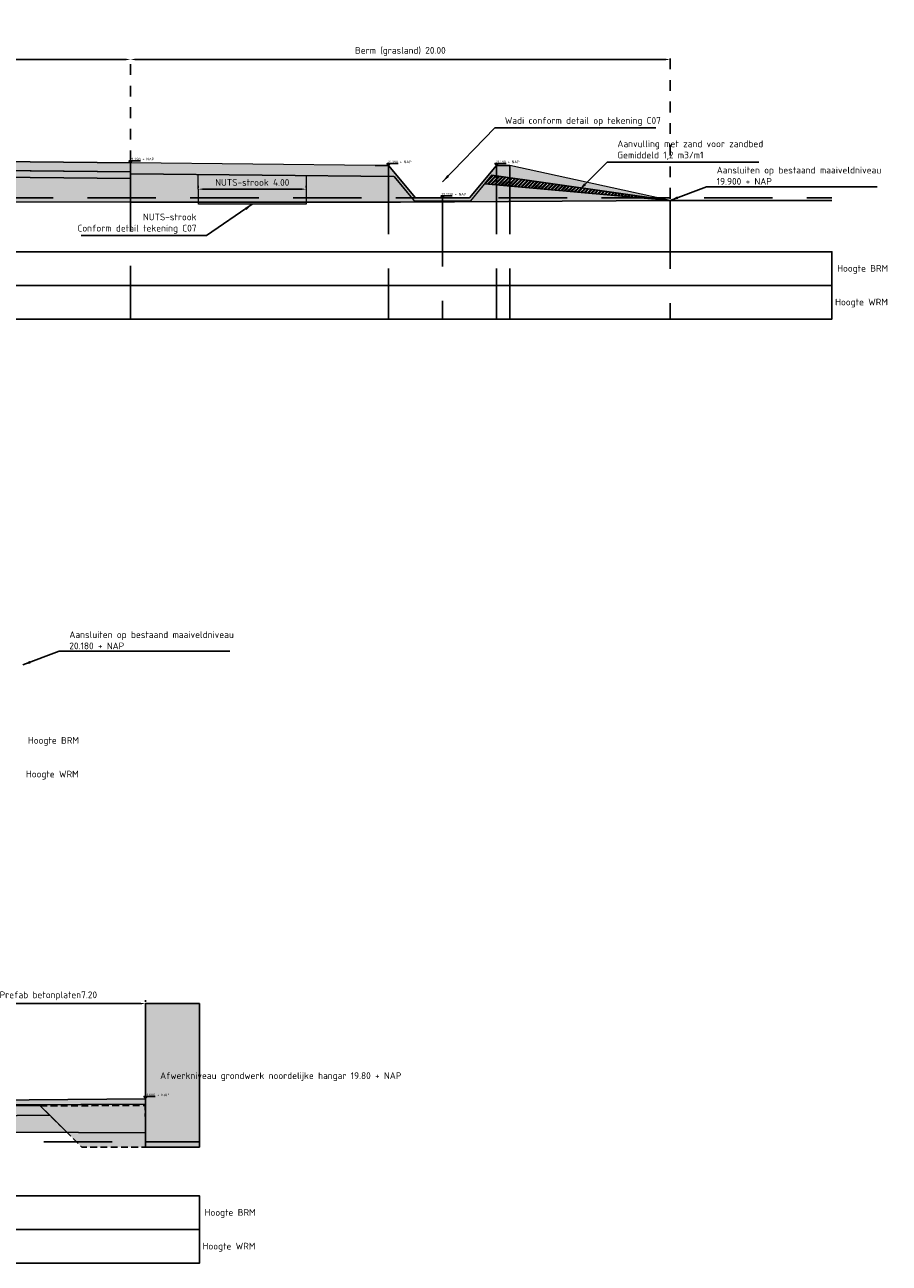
# Model space of a CAD drawing. Header units: metres. Extents: x 175829 to 176206141, y 407048 to 407918896.
# Tile 251 of 256: x 180854 to 180886, y 407067 to 407113. Entities that reach past the tile are written whole.
import ezdxf

# ---------------------------------------------------------------- set-up
doc = ezdxf.new("R2010")
doc.units = ezdxf.units.M
doc.header["$LTSCALE"] = 0.2
doc.header["$PDMODE"] = 3
doc.header["$PDSIZE"] = 1
doc.linetypes.add('DASHED', pattern=[19.05, 12.7, -6.35])
doc.linetypes.add('XX-HIDDEN', pattern=[4, 2, -2])
for name, color, linetype in [('B-GW-BK-DWARSPROFIELEN_AANVULLING_HANGARS-A', 243, 'DASHED'), ('B-GW-BK-DWARSPROFIELEN_AANVULLING_HANGARS-G', 243, 'DASHED'), ('N-BOUWKUNDIG-FUNDERINGSBALK-GEBOUW-A', 170, 'Continuous'), ('N-BOUWKUNDIG-FUNDERINGSBALK-GEBOUW-G', 170, 'Continuous'), ('N-GW-GW_GRONDWERK_TERREININRICHTINGEN_0.40-MV-G', 2, 'Continuous'), ('N-GW-OI_GRONDWERK_RIOLERING_PERSRIOLERING-A', 252, 'Continuous'), ('N-GW-VH-DWARSPROFIELEN_MAAIVELDLIJN_NIEUW-G', 4, 'Continuous'), ('N-GW-VH_GRONDWERK_VERHARDINGEN_S&R_0.58-MV-A', 252, 'Continuous'), ('N-WE-VH-BETONVERHARDING_330mm_PLATFORM-S&R-G', 3, 'Continuous'), ('N-WE-VH-BETONVERHARDING_BETONPLATEN_200mm_K&Linvoer_A', 253, 'Continuous'), ('N-WE-VH-BETONVERHARDING_BETONPLATEN_200mm_K&Linvoer_G', 3, 'Continuous'), ('N-WE-VH-GRONDWERK_BETONGRANULAAT_S&R-G', 3, 'Continuous'), ('X-HOOGTES-XX_HOOGTE_BETONVERHARDING_AFGEWERKT-T', 7, 'Continuous'), ('X-XX-AL-DWARSPROFIELEN-G', 2, 'Continuous'), ('X-XX-AL-DWARSPROFIELEN_20.00+NAP-G', 255, 'DASHED'), ('X-XX-AL-DWARSPROFIELEN_BESTAANDE_MAAIVELD_VOOR_OPBREKEN-G', 222, 'Continuous')]:
    doc.layers.add(name, color=color, linetype=linetype)
for name, color, linetype, lineweight in [('N-GW-TI_AFWERKING_TERREIN_GROND-A', 94, 'Continuous', 13), ('N-GW-TI_AFWERKING_TERREIN_GROND-G', 3, 'Continuous', 13), ('N-GW-TI_AFWERKING_TERREIN_ZAND-A', 253, 'Continuous', 13), ('N-GW-TI_AFWERKING_TERREIN_ZAND-G', 3, 'Continuous', 13), ('N-GW-WH-WADI-G', 3, 'Continuous', 13), ('N-OI-K&L-KABELS_LEIDINGEN-NUTSSTROOK-A', 30, 'Continuous', 13), ('N-OI-K&L-KABELS_LEIDINGEN-NUTSSTROOK-G', 30, 'Continuous', 13), ('N-WE-VH-GRONDWERK_BETONGRANULAAT_S&R-A', 252, 'Continuous', 18)]:
    doc.layers.add(name, color=color, linetype=linetype, lineweight=lineweight)
doc.layers.add('N-WE-VH-BETONVERHARDING_330mm_PLATFORM-S&R-A', color=7, linetype='Continuous', true_color=0xf0f0f0)
doc.styles.add('NLCS 2.5 mm', font='isocpeur.ttf', dxfattribs={"height": 2.5})
doc.styles.add('NLCS-ISO', font='isocpeur.ttf')
doc.styles.add('RVB 5.0 mm IT', font='isocpeur.ttf', dxfattribs={"height": 5})
doc.dimstyles.new('NLCS-ARROW', dxfattribs={"dimtxt": 2.5, "dimasz": 3, "dimexe": 1.25, "dimexo": 0.625, "dimgap": 0.75, "dimtad": 1, "dimzin": 0, "dimdsep": 46, "dimtxsty": 'NLCS 2.5 mm', "dimcen": 0, "dimdle": 1, "dimclrd": 1, "dimclre": 251, "dimclrt": 7, "dimazin": 0, "dimtfac": 1, "dimtmove": 1, "dimatfit": 3, "dimfxl": 1, "dimtfillclr": 7, "dimtolj": 1, "dimtzin": 0, "dimarcsym": 0})

# ---------------------------------------------------------------- blocks, each defined once
blk = doc.blocks.new('*D100')
at = {"layer": 'Defpoints', "color": 0, "transparency": 16777216}
for p in [(180826.827, 407111.31), (180857.827, 407111.31), (180857.827, 407107.475)]:
    blk.add_point(p, dxfattribs=at)
at = {"layer": 'X-XX-AL-DWARSPROFIELEN-G', "color": 251, "linetype": 'XX-HIDDEN', "lineweight": -2, "transparency": 16777216}
for p, q in [((180826.827, 407111.372), (180826.827, 407111.435)), ((180857.827, 407107.537), (180857.827, 407111.435))]:
    blk.add_line(p, q, dxfattribs=at)
at = {"layer": 'X-XX-AL-DWARSPROFIELEN-G', "color": 1, "lineweight": -2, "transparency": 16777216}
blk.add_line((180827.027, 407111.31), (180857.627, 407111.31), dxfattribs=at)
at = {"layer": 'X-XX-AL-DWARSPROFIELEN-G', "color": 1, "transparency": 16777216}
for points in [[(180827.027, 407111.343), (180827.027, 407111.276), (180826.827, 407111.31)], [(180857.627, 407111.343), (180857.627, 407111.276), (180857.827, 407111.31)]]:
    blk.add_solid(points, dxfattribs=at)
at = {"layer": 'X-XX-AL-DWARSPROFIELEN-G', "color": 7, "transparency": 16777216, "insert": (180842.327, 407111.597), "char_height": 0.25, "attachment_point": 5, "style": 'NLCS-ISO'}
blk.add_mtext('\\A1;Noordelijke platform + taxilane 31.00', dxfattribs=at)
blk = doc.blocks.new('*D114')
at = {"layer": 'Defpoints', "color": 0, "transparency": 16777216}
for p in [(180877.827, 407111.31), (180857.827, 407107.475), (180877.827, 407106.085)]:
    blk.add_point(p, dxfattribs=at)
at = {"layer": 'N-GW-OI_GRONDWERK_RIOLERING_PERSRIOLERING-A', "color": 251, "linetype": 'XX-HIDDEN', "lineweight": -2, "transparency": 16777216}
for p, q in [((180857.827, 407107.537), (180857.827, 407111.435)), ((180877.827, 407106.147), (180877.827, 407111.435))]:
    blk.add_line(p, q, dxfattribs=at)
at = {"layer": 'N-GW-OI_GRONDWERK_RIOLERING_PERSRIOLERING-A', "color": 1, "lineweight": -2, "transparency": 16777216}
blk.add_line((180858.027, 407111.31), (180877.627, 407111.31), dxfattribs=at)
at = {"layer": 'N-GW-OI_GRONDWERK_RIOLERING_PERSRIOLERING-A', "color": 1, "transparency": 16777216}
for points in [[(180858.027, 407111.343), (180858.027, 407111.276), (180857.827, 407111.31)], [(180877.627, 407111.343), (180877.627, 407111.276), (180877.827, 407111.31)]]:
    blk.add_solid(points, dxfattribs=at)
at = {"layer": 'N-GW-OI_GRONDWERK_RIOLERING_PERSRIOLERING-A', "color": 7, "transparency": 16777216, "insert": (180867.827, 407111.61), "char_height": 0.25, "attachment_point": 5, "style": 'NLCS-ISO'}
blk.add_mtext('\\A1;Berm (grasland) 20.00', dxfattribs=at)
blk = doc.blocks.new('*D116')
at = {"layer": 'Defpoints', "color": 0, "transparency": 16777216}
for p in [(180860.337, 407106.495), (180864.337, 407106.501), (180864.337, 407106.501)]:
    blk.add_point(p, dxfattribs=at)
at = {"layer": 'N-GW-TI_AFWERKING_TERREIN_GROND-G', "color": 251, "linetype": 'XX-HIDDEN', "lineweight": -2, "transparency": 16777216}
for p, q in [((180860.337, 407106.557), (180860.337, 407106.626)), ((180864.337, 407106.564), (180864.337, 407106.626))]:
    blk.add_line(p, q, dxfattribs=at)
at = {"layer": 'N-GW-TI_AFWERKING_TERREIN_GROND-G', "color": 1, "lineweight": -2, "transparency": 16777216}
blk.add_line((180860.537, 407106.501), (180864.137, 407106.501), dxfattribs=at)
at = {"layer": 'N-GW-TI_AFWERKING_TERREIN_GROND-G', "color": 1, "transparency": 16777216}
for points in [[(180860.537, 407106.535), (180860.537, 407106.468), (180860.337, 407106.501)], [(180864.137, 407106.535), (180864.137, 407106.468), (180864.337, 407106.501)]]:
    blk.add_solid(points, dxfattribs=at)
at = {"layer": 'N-GW-TI_AFWERKING_TERREIN_GROND-G', "color": 7, "transparency": 16777216, "insert": (180862.337, 407106.751), "char_height": 0.25, "attachment_point": 5, "style": 'NLCS-ISO'}
blk.add_mtext('\\A1;NUTS-strook 4.00', dxfattribs=at)
blk = doc.blocks.new('*D132')
at = {"layer": 'Defpoints', "color": 0, "transparency": 16777216}
for p in [(180851.177, 407076.31), (180858.377, 407076.31), (180851.177, 407072.715)]:
    blk.add_point(p, dxfattribs=at)
at = {"layer": 'X-XX-AL-DWARSPROFIELEN-G', "color": 251, "linetype": 'XX-HIDDEN', "lineweight": -2, "transparency": 16777216}
for p, q in [((180851.177, 407072.777), (180851.177, 407076.435)), ((180858.377, 407076.372), (180858.377, 407076.435))]:
    blk.add_line(p, q, dxfattribs=at)
at = {"layer": 'X-XX-AL-DWARSPROFIELEN-G', "color": 1, "lineweight": -2, "transparency": 16777216}
blk.add_line((180858.177, 407076.31), (180851.377, 407076.31), dxfattribs=at)
at = {"layer": 'X-XX-AL-DWARSPROFIELEN-G', "color": 1, "transparency": 16777216}
for points in [[(180851.377, 407076.343), (180851.377, 407076.276), (180851.177, 407076.31)], [(180858.177, 407076.343), (180858.177, 407076.276), (180858.377, 407076.31)]]:
    blk.add_solid(points, dxfattribs=at)
at = {"layer": 'X-XX-AL-DWARSPROFIELEN-G', "color": 7, "transparency": 16777216, "insert": (180854.777, 407076.597), "char_height": 0.25, "attachment_point": 5, "style": 'NLCS-ISO'}
blk.add_mtext('\\A1;Prefab betonplaten7.20', dxfattribs=at)

msp = doc.modelspace()

# ---------------------------------------------------------------- hatches: boundary and pattern name
at = {"layer": 'B-GW-BK-DWARSPROFIELEN_AANVULLING_HANGARS-A', "transparency": 33554483}
h = msp.add_hatch(color=256, dxfattribs=at)
h.dxf.hatch_style = 1
h.paths.add_polyline_path([(180854.4767, 407072.5157), (180858.37, 407072.5346), (180858.3775, 407070.9846), (180856.0238, 407070.9846)])
at = {"layer": 'N-BOUWKUNDIG-FUNDERINGSBALK-GEBOUW-A', "ltscale": 0.5, "transparency": 33554559}
h = msp.add_hatch(color=256, dxfattribs=at)
h.dxf.hatch_style = 1
h.paths.add_polyline_path([(180860.3775, 407070.9846), (180858.3775, 407070.9846), (180858.3775, 407076.3096), (180860.3775, 407076.3096)])
at = {"layer": 'N-GW-TI_AFWERKING_TERREIN_GROND-A', "transparency": 33554559}
h = msp.add_hatch(color=256, dxfattribs=at)
h.dxf.hatch_style = 1
h.paths.add_polyline_path([(180857.8275, 407107.4746), (180857.8275, 407107.0746), (180867.5907, 407106.977), (180868.3426, 407106.0746), (180870.4363, 407106.0746), (180871.2221, 407107.0175), (180877.8275, 407106.0846), (180871.8895, 407107.3746), (180871.3895, 407107.3746), (180870.3895, 407106.1746), (180868.3895, 407106.1746), (180867.3895, 407107.3746), (180866.8895, 407107.3746)])
at = {"layer": 'N-GW-TI_AFWERKING_TERREIN_ZAND-A'}
h = msp.add_hatch(dxfattribs=at)
h.set_pattern_fill('ANSI32', color=256, scale=0.01)
h.paths.add_polyline_path([(180871.2221, 407107.0175), (180870.9544, 407106.6963), (180877.8275, 407106.0846)])
at = {"layer": 'N-GW-VH_GRONDWERK_VERHARDINGEN_S&R_0.58-MV-A', "ltscale": 0.5, "true_color": 0xe6e6e6, "transparency": 33554585}
h = msp.add_hatch(color=254, dxfattribs=at)
h.dxf.hatch_style = 1
h.paths.add_polyline_path([(180857.8275, 407106.1846), (180857.8275, 407106.8946), (180830.5781, 407107.1671), (180829.5853, 407106.1846)])
h.paths.add_polyline_path([(180857.8275, 407106.0246), (180857.8275, 407106.1846), (180829.5853, 407106.1846), (180829.4422, 407106.0429)])
h = msp.add_hatch(color=254, dxfattribs=at)
h.dxf.hatch_style = 1
h.paths.add_polyline_path([(180867.8275, 407106.1846), (180857.8275, 407106.1846), (180857.8275, 407106.0246), (180867.8275, 407106.0246)])
h.paths.add_polyline_path([(180867.8275, 407106.6928), (180867.5907, 407106.977), (180857.8275, 407107.0746), (180857.8275, 407106.8946), (180857.8275, 407106.1846), (180867.8275, 407106.1846)])
h.paths.add_polyline_path([(180868.251, 407106.1846), (180867.8275, 407106.6928), (180867.8275, 407106.1846)])
h.paths.add_polyline_path([(180870.9544, 407106.6963), (180870.528, 407106.1846), (180876.7039, 407106.1846)])
h.paths.add_polyline_path([(180870.528, 407106.1846), (180870.4363, 407106.0746), (180868.3426, 407106.0746), (180868.251, 407106.1846), (180867.8275, 407106.1846), (180867.8275, 407106.0246), (180877.8275, 407106.0846), (180876.7039, 407106.1846)])
h = msp.add_hatch(color=254, dxfattribs=at)
h.dxf.hatch_style = 1
h.paths.add_polyline_path([(180824.1275, 407071.9846), (180824.1268, 407072.0533), (180836.0025, 407072.1746), (180836.0025, 407071.9946), (180851.1775, 407072.1346), (180854.8257, 407072.1703), (180855.4725, 407071.5302), (180836.0025, 407071.6346)])
at = {"layer": 'N-OI-K&L-KABELS_LEIDINGEN-NUTSSTROOK-A', "transparency": 33554483}
h = msp.add_hatch(color=256, dxfattribs=at)
h.dxf.hatch_style = 1
h.paths.add_polyline_path([(180864.3357, 407107.0095), (180862.3359, 407107.0295), (180860.3361, 407107.0495), (180860.3375, 407105.9395), (180864.3375, 407105.9395)])
at = {"layer": 'N-WE-VH-BETONVERHARDING_330mm_PLATFORM-S&R-A'}
h = msp.add_hatch(color=256, dxfattribs=at)
h.dxf.hatch_style = 1
h.paths.add_polyline_path([(180857.8275, 407107.1446), (180857.8275, 407107.4746), (180826.8275, 407107.7846), (180826.8242, 407107.4538)])
at = {"layer": 'N-WE-VH-BETONVERHARDING_BETONPLATEN_200mm_K&Linvoer_A'}
h = msp.add_hatch(color=256, dxfattribs=at)
h.dxf.hatch_style = 1
h.paths.add_polyline_path([(180851.1775, 407072.7146), (180858.3775, 407072.7846), (180858.3775, 407072.5846), (180851.1775, 407072.5496)])
at = {"layer": 'N-WE-VH-GRONDWERK_BETONGRANULAAT_S&R-A', "ltscale": 0.5, "true_color": 0xe6e6e6, "transparency": 33554534}
h = msp.add_hatch(color=254, dxfattribs=at)
h.dxf.hatch_style = 1
h.paths.add_polyline_path([(180830.8275, 407107.4139), (180830.5781, 407107.1671), (180857.8275, 407106.8946), (180857.8275, 407107.1446)])
h = msp.add_hatch(color=254, dxfattribs=at)
h.dxf.hatch_style = 1
h.paths.add_polyline_path([(180836.2525, 407072.2446), (180836.0025, 407072.2446), (180836.0025, 407071.9946), (180836.8525, 407071.9946), (180844.0275, 407072.0646), (180851.1775, 407072.1346), (180854.8257, 407072.1703), (180854.4767, 407072.5157), (180851.1775, 407072.4996), (180851.1775, 407072.3846), (180836.8775, 407072.2446), (180836.8525, 407072.2446)])
at = {"layer": 'N-WE-VH-GRONDWERK_BETONGRANULAAT_S&R-A', "ltscale": 0.5, "true_color": 0xe6e6e6, "transparency": 33554585}
h = msp.add_hatch(color=254, dxfattribs=at)
h.dxf.hatch_style = 1
h.paths.add_polyline_path([(180858.3775, 407072.5846), (180851.1775, 407072.5496), (180851.1775, 407072.4996), (180858.3775, 407072.5346)])
at = {"layer": 'X-HOOGTES-XX_HOOGTE_BETONVERHARDING_AFGEWERKT-T', "ltscale": 0.5, "true_color": 0x000000}
h = msp.add_hatch(color=18, dxfattribs=at)
h.dxf.hatch_style = 1
h.paths.add_polyline_path([(180857.8775, 407107.5546), (180857.7775, 407107.5546), (180857.7775, 407107.5346), (180857.8275, 407107.5346), (180857.8775, 407107.5346)])
h.paths.add_polyline_path([(180857.8775, 407107.5346), (180857.8275, 407107.5346), (180857.8275, 407107.4746)])
h.paths.add_polyline_path([(180857.8275, 407107.5346), (180857.7775, 407107.5346), (180857.8275, 407107.4746)])
h = msp.add_hatch(color=18, dxfattribs=at)
h.dxf.hatch_style = 1
h.paths.add_polyline_path([(180857.8775, 407107.5546), (180857.7775, 407107.5546), (180857.7775, 407107.5346), (180857.8275, 407107.5346), (180857.8775, 407107.5346)])
h.paths.add_polyline_path([(180857.8775, 407107.5346), (180857.8275, 407107.5346), (180857.8275, 407107.4746)])
h.paths.add_polyline_path([(180857.8275, 407107.5346), (180857.7775, 407107.5346), (180857.8275, 407107.4746)])
h = msp.add_hatch(color=18, dxfattribs=at)
h.dxf.hatch_style = 1
h.paths.add_polyline_path([(180867.4377, 407107.4546), (180867.3377, 407107.4546), (180867.3377, 407107.4346), (180867.3877, 407107.4346), (180867.4377, 407107.4346)])
h.paths.add_polyline_path([(180867.4377, 407107.4346), (180867.3877, 407107.4346), (180867.3877, 407107.3746)])
h.paths.add_polyline_path([(180867.3877, 407107.4346), (180867.3377, 407107.4346), (180867.3877, 407107.3746)])
h = msp.add_hatch(color=18, dxfattribs=at)
h.dxf.hatch_style = 1
h.paths.add_polyline_path([(180867.4377, 407107.4546), (180867.3377, 407107.4546), (180867.3377, 407107.4346), (180867.3877, 407107.4346), (180867.4377, 407107.4346)])
h.paths.add_polyline_path([(180867.4377, 407107.4346), (180867.3877, 407107.4346), (180867.3877, 407107.3746)])
h.paths.add_polyline_path([(180867.3877, 407107.4346), (180867.3377, 407107.4346), (180867.3877, 407107.3746)])
h = msp.add_hatch(color=18, dxfattribs=at)
h.dxf.hatch_style = 1
h.paths.add_polyline_path([(180871.4395, 407107.4546), (180871.3395, 407107.4546), (180871.3395, 407107.4346), (180871.3895, 407107.4346), (180871.4395, 407107.4346)])
h.paths.add_polyline_path([(180871.4395, 407107.4346), (180871.3895, 407107.4346), (180871.3895, 407107.3746)])
h.paths.add_polyline_path([(180871.3895, 407107.4346), (180871.3395, 407107.4346), (180871.3895, 407107.3746)])
h = msp.add_hatch(color=18, dxfattribs=at)
h.dxf.hatch_style = 1
h.paths.add_polyline_path([(180871.4395, 407107.4546), (180871.3395, 407107.4546), (180871.3395, 407107.4346), (180871.3895, 407107.4346), (180871.4395, 407107.4346)])
h.paths.add_polyline_path([(180871.4395, 407107.4346), (180871.3895, 407107.4346), (180871.3895, 407107.3746)])
h.paths.add_polyline_path([(180871.3895, 407107.4346), (180871.3395, 407107.4346), (180871.3895, 407107.3746)])
h = msp.add_hatch(color=18, dxfattribs=at)
h.dxf.hatch_style = 1
h.paths.add_polyline_path([(180869.4395, 407106.2546), (180869.3395, 407106.2546), (180869.3395, 407106.2346), (180869.3895, 407106.2346), (180869.4395, 407106.2346)])
h.paths.add_polyline_path([(180869.4395, 407106.2346), (180869.3895, 407106.2346), (180869.3895, 407106.1746)])
h.paths.add_polyline_path([(180869.3895, 407106.2346), (180869.3395, 407106.2346), (180869.3895, 407106.1746)])
h = msp.add_hatch(color=18, dxfattribs=at)
h.dxf.hatch_style = 1
h.paths.add_polyline_path([(180869.4395, 407106.2546), (180869.3395, 407106.2546), (180869.3395, 407106.2346), (180869.3895, 407106.2346), (180869.4395, 407106.2346)])
h.paths.add_polyline_path([(180869.4395, 407106.2346), (180869.3895, 407106.2346), (180869.3895, 407106.1746)])
h.paths.add_polyline_path([(180869.3895, 407106.2346), (180869.3395, 407106.2346), (180869.3895, 407106.1746)])
h = msp.add_hatch(color=18, dxfattribs=at)
h.dxf.hatch_style = 1
h.paths.add_polyline_path([(180858.4258, 407072.8666), (180858.3258, 407072.8666), (180858.3258, 407072.8466), (180858.3758, 407072.8466), (180858.4258, 407072.8466)])
h.paths.add_polyline_path([(180858.4258, 407072.8466), (180858.3758, 407072.8466), (180858.3758, 407072.7866)])
h.paths.add_polyline_path([(180858.3758, 407072.8466), (180858.3258, 407072.8466), (180858.3758, 407072.7866)])
h = msp.add_hatch(color=18, dxfattribs=at)
h.dxf.hatch_style = 1
h.paths.add_polyline_path([(180858.4258, 407072.8666), (180858.3258, 407072.8666), (180858.3258, 407072.8466), (180858.3758, 407072.8466), (180858.4258, 407072.8466)])
h.paths.add_polyline_path([(180858.4258, 407072.8466), (180858.3758, 407072.8466), (180858.3758, 407072.7866)])
h.paths.add_polyline_path([(180858.3758, 407072.8466), (180858.3258, 407072.8466), (180858.3758, 407072.7866)])

# ---------------------------------------------------------------- linework, layer by layer
at = {"layer": 'B-GW-BK-DWARSPROFIELEN_AANVULLING_HANGARS-G', "ltscale": 0.1, "flags": 128}
msp.add_lwpolyline([(180854.4767, 407072.5157), (180858.37, 407072.5346), (180858.3775, 407070.9846), (180856.0238, 407070.9846)], close=True, dxfattribs=at)
at = {"layer": 'N-BOUWKUNDIG-FUNDERINGSBALK-GEBOUW-G', "color": 254, "ltscale": 0.5, "true_color": 0xe6e6e6}
msp.add_lwpolyline([(180860.3775, 407070.9846), (180858.3775, 407070.9846), (180858.3775, 407076.3096), (180860.3775, 407076.3096)], close=True, dxfattribs=at)
at = {"layer": 'N-GW-GW_GRONDWERK_TERREININRICHTINGEN_0.40-MV-G', "color": 254, "true_color": 0xe6e6e6}
msp.add_line((180877.8275, 407106.0846), (180870.9544, 407106.6963), dxfattribs=at)
at = {"layer": 'N-GW-GW_GRONDWERK_TERREININRICHTINGEN_0.40-MV-G', "color": 254, "ltscale": 0.5, "true_color": 0xe6e6e6, "flags": 128}
msp.add_lwpolyline([(180857.8235, 407107.0746), (180867.5907, 407106.977)], dxfattribs=at)
at = {"layer": 'N-GW-TI_AFWERKING_TERREIN_GROND-G', "flags": 128}
msp.add_lwpolyline([(180857.8275, 407107.4746), (180857.8275, 407107.0746), (180867.5907, 407106.977), (180868.3426, 407106.0746), (180870.4363, 407106.0746), (180871.2221, 407107.0175), (180877.8275, 407106.0846), (180871.8895, 407107.3746), (180871.3895, 407107.3746), (180870.3895, 407106.1746), (180868.3895, 407106.1746), (180867.3895, 407107.3746), (180866.8895, 407107.3746), (180857.8275, 407107.4746)], close=True, dxfattribs=at)
at = {"layer": 'N-GW-TI_AFWERKING_TERREIN_ZAND-G', "flags": 128}
msp.add_lwpolyline([(180871.2221, 407107.0175), (180870.9544, 407106.6963), (180877.8275, 407106.0846)], close=True, dxfattribs=at)
at = {"layer": 'N-GW-VH-DWARSPROFIELEN_MAAIVELDLIJN_NIEUW-G', "color": 254, "ltscale": 0.5, "true_color": 0xe6e6e6, "flags": 128}
msp.add_lwpolyline([(180857.8275, 407107.1446), (180830.8275, 407107.4139)], dxfattribs=at)
at = {"layer": 'N-GW-WH-WADI-G'}
for p, q in [((180870.3895, 407106.1746), (180871.3895, 407107.3746)), ((180870.3895, 407106.1746), (180871.3895, 407107.3746)), ((180870.4363, 407106.0746), (180871.2221, 407107.0175))]:
    msp.add_line(p, q, dxfattribs=at)
at = {"layer": 'N-GW-WH-WADI-G', "transparency": 33554559}
for p, q in [((180867.5926, 407106.9746), (180868.3426, 407106.0746)), ((180868.3426, 407106.0746), (180870.4363, 407106.0746))]:
    msp.add_line(p, q, dxfattribs=at)
at = {"layer": 'N-GW-WH-WADI-G', "flags": 128}
for points in [[(180866.8895, 407107.3746), (180867.3895, 407107.3746), (180868.3895, 407106.1746), (180870.3895, 407106.1746), (180871.3895, 407107.3746), (180871.8895, 407107.3746)], [(180866.8895, 407107.3746), (180867.3895, 407107.3746), (180868.3895, 407106.1746), (180870.3895, 407106.1746), (180871.3895, 407107.3746), (180871.8895, 407107.3746)], [(180867.5926, 407106.9746), (180868.3426, 407106.0746), (180870.4363, 407106.0746), (180871.1863, 407106.9746)], [(180867.5926, 407106.9746), (180868.3426, 407106.0746), (180870.4363, 407106.0746), (180871.1863, 407106.9746)]]:
    msp.add_lwpolyline(points, dxfattribs=at)
at = {"layer": 'N-OI-K&L-KABELS_LEIDINGEN-NUTSSTROOK-G', "flags": 128}
msp.add_lwpolyline([(180862.3359, 407107.0295), (180864.3357, 407107.0095), (180864.3375, 407105.9395), (180860.3375, 407105.9395), (180860.3361, 407107.0495), (180862.3359, 407107.0295)], dxfattribs=at)
at = {"layer": 'N-WE-VH-BETONVERHARDING_330mm_PLATFORM-S&R-G', "flags": 128}
msp.add_lwpolyline([(180857.8275, 407107.1446), (180857.8275, 407107.4746), (180826.8275, 407107.7846), (180826.8242, 407107.4538), (180857.8275, 407107.1446)], dxfattribs=at)
at = {"layer": 'N-WE-VH-BETONVERHARDING_BETONPLATEN_200mm_K&Linvoer_G', "flags": 128}
msp.add_lwpolyline([(180851.1775, 407072.7146), (180858.3775, 407072.7846), (180858.3775, 407072.5846), (180851.1775, 407072.5496)], close=True, dxfattribs=at)
at = {"layer": 'N-WE-VH-GRONDWERK_BETONGRANULAAT_S&R-A', "color": 254, "ltscale": 0.5, "true_color": 0xe6e6e6, "transparency": 33554534, "flags": 128}
msp.add_lwpolyline([(180836.2525, 407072.2446), (180836.0025, 407072.2446), (180836.0025, 407071.9946), (180836.8525, 407071.9946), (180844.0275, 407072.0646), (180851.1775, 407072.1346), (180854.8257, 407072.1703), (180854.4767, 407072.5157), (180851.1775, 407072.4996), (180851.1775, 407072.3846), (180836.8775, 407072.2446), (180836.8525, 407072.2446)], close=True, dxfattribs=at)
at = {"layer": 'N-WE-VH-GRONDWERK_BETONGRANULAAT_S&R-G', "color": 254, "ltscale": 0.5, "true_color": 0xe6e6e6, "flags": 128}
msp.add_lwpolyline([(180857.8275, 407107.1446), (180857.8275, 407106.8946), (180830.5781, 407107.1671), (180830.8275, 407107.4139)], close=True, dxfattribs=at)
at = {"layer": 'X-HOOGTES-XX_HOOGTE_BETONVERHARDING_AFGEWERKT-T', "color": 18, "ltscale": 0.5, "true_color": 0x000000, "flags": 128}
for points in [[(180857.8775, 407107.5546), (180857.7775, 407107.5546), (180857.7775, 407107.5346), (180857.8275, 407107.5346), (180857.8275, 407107.4746), (180857.7775, 407107.5346), (180857.8775, 407107.5346), (180857.8275, 407107.4746), (180857.8775, 407107.5346), (180857.8775, 407107.5546)], [(180857.8775, 407107.5546), (180857.7775, 407107.5546), (180857.7775, 407107.5346), (180857.8275, 407107.5346), (180857.8275, 407107.4746), (180857.7775, 407107.5346), (180857.8775, 407107.5346), (180857.8275, 407107.4746), (180857.8775, 407107.5346), (180857.8775, 407107.5546)], [(180857.8775, 407107.5546), (180858.1908, 407107.5546)], [(180857.8775, 407107.5546), (180858.1908, 407107.5546)], [(180867.4377, 407107.4546), (180867.3377, 407107.4546), (180867.3377, 407107.4346), (180867.3877, 407107.4346), (180867.3877, 407107.3746), (180867.3377, 407107.4346), (180867.4377, 407107.4346), (180867.3877, 407107.3746), (180867.4377, 407107.4346), (180867.4377, 407107.4546)], [(180867.4377, 407107.4546), (180867.3377, 407107.4546), (180867.3377, 407107.4346), (180867.3877, 407107.4346), (180867.3877, 407107.3746), (180867.3377, 407107.4346), (180867.4377, 407107.4346), (180867.3877, 407107.3746), (180867.4377, 407107.4346), (180867.4377, 407107.4546)], [(180867.4377, 407107.4546), (180867.751, 407107.4546)], [(180867.4377, 407107.4546), (180867.751, 407107.4546)], [(180871.4395, 407107.4546), (180871.3395, 407107.4546), (180871.3395, 407107.4346), (180871.3895, 407107.4346), (180871.3895, 407107.3746), (180871.3395, 407107.4346), (180871.4395, 407107.4346), (180871.3895, 407107.3746), (180871.4395, 407107.4346), (180871.4395, 407107.4546)], [(180871.4395, 407107.4546), (180871.3395, 407107.4546), (180871.3395, 407107.4346), (180871.3895, 407107.4346), (180871.3895, 407107.3746), (180871.3395, 407107.4346), (180871.4395, 407107.4346), (180871.3895, 407107.3746), (180871.4395, 407107.4346), (180871.4395, 407107.4546)], [(180871.4395, 407107.4546), (180871.7528, 407107.4546)], [(180871.4395, 407107.4546), (180871.7528, 407107.4546)], [(180869.4395, 407106.2546), (180869.3395, 407106.2546), (180869.3395, 407106.2346), (180869.3895, 407106.2346), (180869.3895, 407106.1746), (180869.3395, 407106.2346), (180869.4395, 407106.2346), (180869.3895, 407106.1746), (180869.4395, 407106.2346), (180869.4395, 407106.2546)], [(180869.4395, 407106.2546), (180869.3395, 407106.2546), (180869.3395, 407106.2346), (180869.3895, 407106.2346), (180869.3895, 407106.1746), (180869.3395, 407106.2346), (180869.4395, 407106.2346), (180869.3895, 407106.1746), (180869.4395, 407106.2346), (180869.4395, 407106.2546)], [(180869.4395, 407106.2546), (180869.7528, 407106.2546)], [(180869.4395, 407106.2546), (180869.7528, 407106.2546)], [(180858.4258, 407072.8666), (180858.3258, 407072.8666), (180858.3258, 407072.8466), (180858.3758, 407072.8466), (180858.3758, 407072.7866), (180858.3258, 407072.8466), (180858.4258, 407072.8466), (180858.3758, 407072.7866), (180858.4258, 407072.8466), (180858.4258, 407072.8666)], [(180858.4258, 407072.8666), (180858.3258, 407072.8666), (180858.3258, 407072.8466), (180858.3758, 407072.8466), (180858.3758, 407072.7866), (180858.3258, 407072.8466), (180858.4258, 407072.8466), (180858.3758, 407072.7866), (180858.4258, 407072.8466), (180858.4258, 407072.8666)], [(180858.4258, 407072.8666), (180858.7391, 407072.8666)], [(180858.4258, 407072.8666), (180858.7391, 407072.8666)]]:
    msp.add_lwpolyline(points, dxfattribs=at)
at = {"layer": 'X-XX-AL-DWARSPROFIELEN-G', "color": 254, "ltscale": 0.5, "true_color": 0xe6e6e6, "flags": 128}
for points in [[(180703.8275, 407104.1846), (180883.8275, 407104.1846)], [(180703.8275, 407104.1846), (180742.8275, 407104.1846), (180773.8275, 407104.1846), (180795.3275, 407104.1846), (180809.0775, 407104.1846), (180815.3275, 407104.1846), (180821.5775, 407104.1846), (180835.3255, 407104.1846), (180883.8275, 407104.1846)], [(180883.8275, 407102.9346), (180703.8275, 407102.9346)], [(180703.8275, 407101.6846), (180883.8275, 407101.6846)], [(180824.1275, 407067.9346), (180860.3775, 407067.9346)]]:
    msp.add_lwpolyline(points, dxfattribs=at)
at = {"layer": 'X-XX-AL-DWARSPROFIELEN-G', "color": 254, "ltscale": 0.5, "true_color": 0xe6e6e6}
for points in [[(180703.8275, 407104.1846), (180883.8275, 407104.1846), (180883.8275, 407101.6846), (180703.8275, 407101.6846)], [(180824.1275, 407069.1846), (180860.3775, 407069.1846), (180860.3775, 407066.6846), (180824.1275, 407066.6846)]]:
    msp.add_lwpolyline(points, close=True, dxfattribs=at)
at = {"layer": 'X-XX-AL-DWARSPROFIELEN_20.00+NAP-G'}
for p, q in [((180857.8275, 407107.4746), (180857.8275, 407101.6846)), ((180867.3877, 407107.3746), (180867.3877, 407101.6846)), ((180871.3895, 407107.3746), (180871.3895, 407101.6846)), ((180871.8895, 407107.3746), (180871.8895, 407101.6846)), ((180703.8275, 407106.1846), (180883.8275, 407106.1846)), ((180869.3895, 407106.1746), (180869.3895, 407101.6846)), ((180877.8275, 407106.0846), (180877.8275, 407101.6846)), ((180824.1275, 407071.1846), (180860.3775, 407071.1846))]:
    msp.add_line(p, q, dxfattribs=at)
at = {"layer": 'X-XX-AL-DWARSPROFIELEN_BESTAANDE_MAAIVELD_VOOR_OPBREKEN-G', "color": 254, "ltscale": 0.5, "true_color": 0xe6e6e6, "flags": 128}
for points in [[(180857.8275, 407106.0246), (180826.8275, 407106.0446)], [(180857.8275, 407106.0246), (180867.8275, 407106.0246), (180877.8275, 407106.0846), (180883.8275, 407106.0846)]]:
    msp.add_lwpolyline(points, dxfattribs=at)
msp.add_lwpolyline([(180824.1275, 407071.9846), (180824.1268, 407072.0533), (180836.0025, 407072.1746), (180836.0025, 407071.9946), (180851.1775, 407072.1346), (180854.8257, 407072.1703), (180855.4725, 407071.5302), (180836.0025, 407071.6346)], close=True, dxfattribs=at)
at = {"layer": 'X-XX-AL-DWARSPROFIELEN_BESTAANDE_MAAIVELD_VOOR_OPBREKEN-G', "flags": 128}
msp.add_lwpolyline([(180824.1275, 407071.9846), (180836.0025, 407071.6346), (180858.3775, 407071.5146)], dxfattribs=at)

# ---------------------------------------------------------------- texts
at = {"layer": 'N-GW-TI_AFWERKING_TERREIN_GROND-G', "color": 7, "insert": (180860.2686, 407104.855), "char_height": 0.25, "attachment_point": 9, "style": 'NLCS 2.5 mm'}
msp.add_mtext('\\A1;NUTS-strook\\PConform detail tekening C07', dxfattribs=at)
at = {"layer": 'N-GW-VH-DWARSPROFIELEN_MAAIVELDLIJN_NIEUW-G', "ltscale": 0.5, "style": 'NLCS 2.5 mm'}
msp.add_text('Afwerkniveau grondwerk noordelijke hangar 19.80 + NAP', height=0.25, dxfattribs=at).set_placement((180858.9193, 407073.5129))
at = {"layer": 'X-HOOGTES-XX_HOOGTE_BETONVERHARDING_AFGEWERKT-T', "ltscale": 0.5, "style": 'RVB 5.0 mm IT'}
for s, p in [('21.290 + NAP', (180857.7975, 407107.5646)), ('21.190 + NAP', (180867.3577, 407107.4646)), ('21.190 + NAP', (180871.3595, 407107.4646)), ('19.990 + NAP', (180869.3595, 407106.2646)), ('21.600 + NAP', (180858.3475, 407072.8766))]:
    msp.add_text(s, height=0.1, dxfattribs=at).set_placement(p)
at = {"layer": 'X-XX-AL-DWARSPROFIELEN-G', "ltscale": 0.5, "style": 'NLCS 2.5 mm'}
for s, p in [('Hoogte BRM', (180884.0184, 407103.4426)), ('Hoogte WRM', (180883.9434, 407102.1926)), ('Hoogte BRM', (180854.0184, 407085.9426)), ('Hoogte WRM', (180853.9434, 407084.6926)), ('Hoogte BRM', (180860.5684, 407068.4426)), ('Hoogte WRM', (180860.4934, 407067.1926))]:
    msp.add_text(s, height=0.25, dxfattribs=at).set_placement(p)
at = {"layer": 'X-XX-AL-DWARSPROFIELEN-G', "color": 2, "ltscale": 0.5, "char_height": 0.25, "attachment_point": 7, "style": 'NLCS 2.5 mm'}
for s, insert in [('\\A1;Wadi conform detail op tekening C07', (180871.6992, 407108.847)), ('\\A1;Aanvulling met zand voor zandbed\\PGemiddeld 1,2 m3/m1', (180875.8712, 407107.5827)), ('\\A1;Aansluiten op bestaand maaiveldniveau\\P19.900 + NAP', (180879.5546, 407106.6653)), ('\\A1;Aansluiten op bestaand maaiveldniveau\\P20.180 + NAP', (180855.5546, 407089.4453))]:
    msp.add_mtext(s, dxfattribs=dict(at, insert=insert))

# ---------------------------------------------------------------- dimensions: what is measured, and where the dimension line sits
at = {"layer": 'N-GW-OI_GRONDWERK_RIOLERING_PERSRIOLERING-A'}
dim = msp.add_linear_dim(base=(180877.8275, 407111.3096), p1=(180857.8275, 407107.4746), p2=(180877.8275, 407106.0846), text='Berm (grasland) <>', dimstyle='NLCS-ARROW', override={"dimscale": 0.1, "dimtxt": 2.5, "dimasz": 2, "dimgap": 1.25, "dimtoh": 0, "dimtxsty": 'NLCS-ISO', "dimtix": 0, "dimtofl": 1, "dimtmove": 1, "dimatfit": 3}, dxfattribs=at)
dim.commit()
dim.dimension.update_dxf_attribs({"geometry": '*D114', "text_midpoint": (180867.8275, 407111.6096)})
at = {"layer": 'N-GW-TI_AFWERKING_TERREIN_GROND-G'}
dim = msp.add_linear_dim(base=(180864.3365, 407106.5012), p1=(180860.3368, 407106.4945), p2=(180864.3365, 407106.5012), text='NUTS-strook <>', dimstyle='NLCS-ARROW', override={"dimscale": 0.1, "dimtxt": 2.5, "dimasz": 2, "dimgap": 1.25, "dimtoh": 0, "dimtxsty": 'NLCS-ISO', "dimtix": 0, "dimtofl": 1, "dimtmove": 1, "dimatfit": 3}, dxfattribs=at)
dim.commit()
dim.dimension.update_dxf_attribs({"geometry": '*D116', "text_midpoint": (180862.3367, 407106.7513)})
at = {"layer": 'X-XX-AL-DWARSPROFIELEN-G'}
for base, p1, p2, text, override, picture, middle in [((180857.8275, 407111.3096), (180826.8275, 407111.3096), (180857.8275, 407107.4746), 'Noordelijke platform + taxilane <>', {"dimscale": 0.1, "dimasz": 2, "dimgap": 1.25, "dimtxsty": 'NLCS-ISO'}, '*D100', (180842.3275, 407111.5971)), ((180851.1775, 407076.3096), (180858.3775, 407076.3096), (180851.1775, 407072.7146), 'Prefab betonplaten<>', {"dimscale": 0.1, "dimasz": 2, "dimgap": 1.25, "dimtxsty": 'NLCS-ISO', "dimtix": 0, "dimtofl": 1, "dimtmove": 1, "dimatfit": 3}, '*D132', (180854.7775, 407076.5971))]:
    dim = msp.add_linear_dim(base=base, p1=p1, p2=p2, text=text, dimstyle='NLCS-ARROW', override=override, dxfattribs=at)
    dim.commit()
    dim.dimension.update_dxf_attribs({"geometry": picture, "text_midpoint": middle})

# ---------------------------------------------------------------- leaders
at = {"layer": 'N-GW-TI_AFWERKING_TERREIN_GROND-G', "annotation_type": 0, "has_hookline": 1, "hookline_direction": 1, "text_width": 4.275}
msp.add_leader([(180862.3375, 407105.9395), (180860.6436, 407104.78), (180860.3436, 407104.78)], dimstyle='NLCS-ARROW', override={"dimscale": 0.1}, dxfattribs=at)
at = {"layer": 'X-XX-AL-DWARSPROFIELEN-G', "color": 254, "ltscale": 0.5, "true_color": 0xe6e6e6, "annotation_type": 0, "has_hookline": 1, "hookline_direction": 0}
for points, text_width in [([(180869.3895, 407106.7746), (180871.3242, 407108.772), (180871.6242, 407108.772)], 5.6), ([(180874.4579, 407106.4708), (180875.4962, 407107.5077), (180875.7962, 407107.5077)], 5.25), ([(180877.8275, 407106.0846), (180879.1796, 407106.5903), (180879.4796, 407106.5903)], 5.95), ([(180853.8275, 407088.8646), (180855.1796, 407089.3703), (180855.4796, 407089.3703)], 5.95)]:
    msp.add_leader(points, dimstyle='NLCS-ARROW', override={"dimscale": 0.1}, dxfattribs=dict(at, text_width=text_width))

doc.saveas('drawing.dxf')
